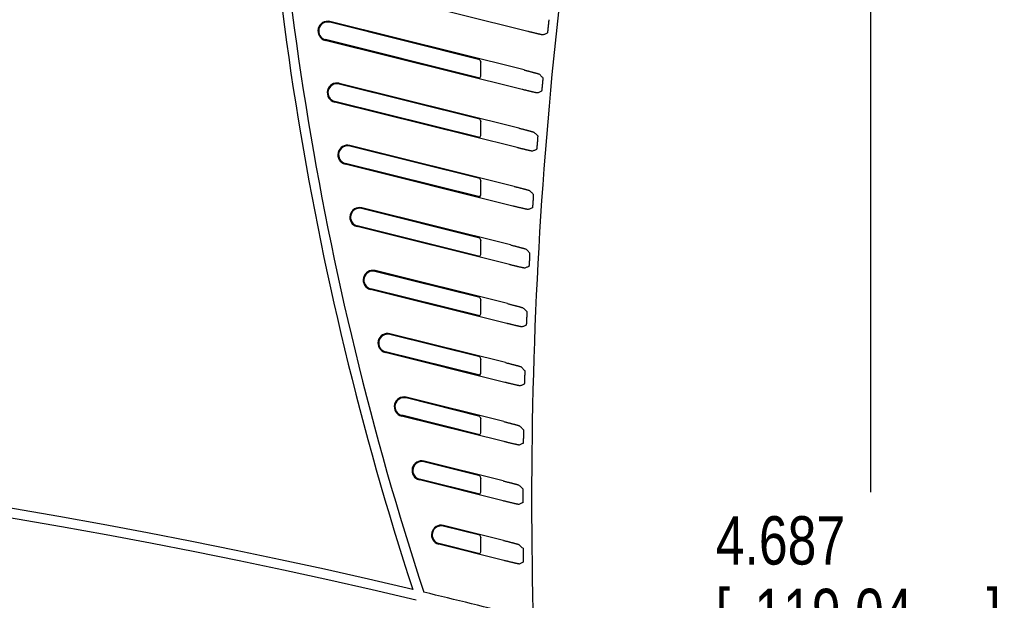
# Model space of a CAD drawing. Header units: inches. Extents: x 0 to 34, y 0 to 22.
# Tile 12 of 27: x 9.4 to 11.9, y 17.7 to 19.2. Entities that reach past the tile are written whole.
import ezdxf

# ---------------------------------------------------------------- set-up
doc = ezdxf.new("R2010")
doc.units = ezdxf.units.IN
doc.header["$LTSCALE"] = 1.87
doc.header["$MEASUREMENT"] = 0
doc.layers.get('0').update_dxf_attribs({"linetype": 'CONTINUOUS'})
doc.layers.add('DIMENSIONS', color=7, linetype='CONTINUOUS')
doc.styles.get("Standard").update_dxf_attribs({"font": 'txt', "width": 0.8})
doc.dimstyles.new('DIMSTYLE_1', dxfattribs={"dimtxt": 0.125, "dimasz": 0.18, "dimexe": 0.18, "dimexo": 0.0625, "dimgap": 0.09, "dimtad": 0, "dimtih": 1, "dimtoh": 1, "dimdec": 3, "dimzin": 4, "dimdsep": 46, "dimtxsty": 'STANDARD', "dimblk": '_FILLED', "dimblk1": '_FILLED', "dimblk2": '_FILLED', "dimcen": 0.09, "dimadec": 0, "dimazin": 0, "dimtp": 0.01, "dimtm": 0.01, "dimtfac": 1, "dimtdec": 3, "dimtofl": 0, "dimtmove": 0, "dimatfit": 3, "dimldrblk": '_FILLED', "dimfxl": 1, "dimtolj": 1, "dimtzin": 4, "dimarcsym": 0})

# ---------------------------------------------------------------- blocks, each defined once
blk = doc.blocks.new('_FILLED')
at = {"color": 0, "linetype": 'BYBLOCK'}
blk.add_solid([(0, 0), (-1, 0.174), (-1, -0.174)], dxfattribs=at)
blk = doc.blocks.new('*D2')
at = {"layer": 'DIMENSIONS', "color": 2, "linetype": 'CONTINUOUS'}
for p, q in [((10.7503, 20.2853), (11.7282, 20.2853)), ((11.6032, 20.2853), (11.6032, 17.9594)), ((11.6032, 15.5988), (11.6032, 17.5219)), ((10.7512, 15.5988), (11.7282, 15.5988))]:
    blk.add_line(p, q, dxfattribs=at)
at = {"layer": 'DIMENSIONS', "color": 2, "linetype": 'CONTINUOUS', "xscale": 0.18, "yscale": 0.18, "zscale": 0.18}
for p, rotation in [((11.6032, 20.2853), 90), ((11.6032, 15.5988), 270)]:
    blk.add_blockref('_FILLED', p, dxfattribs=dict(at, rotation=rotation))
at = {"layer": 'DIMENSIONS', "color": 2, "linetype": 'CONTINUOUS', "width": 0.8}
for s, p in [('4.687', (11.2032, 17.7719)), ('[', (11.2032, 17.5844)), (']', (11.9032, 17.5844)), ('119.04', (11.3032, 17.5844))]:
    blk.add_text(s, height=0.125, dxfattribs=at).set_placement(p)

msp = doc.modelspace()

# ---------------------------------------------------------------- linework, layer by layer
at = {"color": 7, "linetype": 'CONTINUOUS'}
for p, q in [((10.7176, 19.1498), (10.1732, 19.2855)), ((10.5932, 19.0767), (10.2055, 19.1734)), ((10.7076, 19.0502), (10.206, 19.1752)), ((10.7028, 18.9998), (10.1939, 19.1267)), ((10.5932, 19.0291), (10.1943, 19.1286)), ((10.5932, 19.0767), (10.596, 19.0702)), ((10.694, 18.8999), (10.2299, 19.0156)), ((10.5932, 19.0291), (10.596, 19.0342)), ((10.5932, 18.9231), (10.2295, 19.0138)), ((10.6899, 18.8494), (10.2178, 18.9671)), ((10.5932, 18.8755), (10.2183, 18.969)), ((10.5932, 18.9231), (10.596, 18.9166)), ((10.5932, 18.8755), (10.596, 18.8806)), ((10.5932, 18.7694), (10.2569, 18.8533)), ((10.6825, 18.7492), (10.2573, 18.8551)), ((10.679, 18.6985), (10.2453, 18.8066)), ((10.5932, 18.7219), (10.2457, 18.8085)), ((10.5932, 18.7694), (10.596, 18.7629)), ((10.5932, 18.7219), (10.596, 18.727)), ((10.5932, 18.6158), (10.2878, 18.6919)), ((10.6728, 18.5979), (10.2883, 18.6938)), ((10.67, 18.5471), (10.2762, 18.6453)), ((10.5932, 18.5682), (10.2766, 18.6472)), ((10.5932, 18.6158), (10.596, 18.6093)), ((10.5932, 18.5682), (10.596, 18.5733)), ((10.6652, 18.4462), (10.3228, 18.5316)), ((10.5932, 18.4622), (10.3223, 18.5297)), ((10.663, 18.3952), (10.3107, 18.483)), ((10.5932, 18.4146), (10.3112, 18.4849)), ((10.5932, 18.4622), (10.596, 18.4556)), ((10.5932, 18.4146), (10.596, 18.4197)), ((10.5932, 18.3085), (10.3606, 18.3665)), ((10.6595, 18.294), (10.361, 18.3684)), ((10.658, 18.2428), (10.3489, 18.3199)), ((10.5932, 18.261), (10.3494, 18.3217)), ((10.5932, 18.3085), (10.596, 18.302)), ((10.5932, 18.261), (10.596, 18.2661)), ((10.5932, 18.1549), (10.4027, 18.2024)), ((10.6558, 18.1413), (10.4031, 18.2043)), ((10.655, 18.0899), (10.391, 18.1557)), ((10.5932, 18.1073), (10.3915, 18.1576)), ((10.5932, 18.1549), (10.596, 18.1484)), ((10.5932, 18.1073), (10.596, 18.1124)), ((10.5932, 18.0013), (10.4487, 18.0373)), ((10.6541, 17.988), (10.4492, 18.0391)), ((10.5932, 18.0013), (10.596, 17.9947)), ((10.654, 17.9365), (10.4371, 17.9906)), ((10.5932, 17.9537), (10.4375, 17.9925)), ((10.5932, 17.9537), (10.596, 17.9588)), ((10.5932, 17.8476), (10.4989, 17.8711)), ((10.6545, 17.8343), (10.4994, 17.873)), ((10.5932, 17.8476), (10.596, 17.8411)), ((10.6551, 17.7826), (10.4873, 17.8245)), ((10.5932, 17.8), (10.4877, 17.8263)), ((10.5932, 17.8), (10.596, 17.8052))]:
    msp.add_line(p, q, dxfattribs=at)
for centre, radius, start, end in [((18.2219, 20.2513), 8.2064, 180.01316, 198.05843), ((18.2219, 20.2513), 8.1814, 180.0132, 198.16553), ((22.2149, 17.9388), 11.4878, 173.48981, 186.51019), ((10.1999, 19.151), 0.025, 76, 256), ((10.1999, 19.151), 0.0231, 76, 256), ((10.2239, 18.9914), 0.025, 76, 256), ((10.2239, 18.9914), 0.0231, 76, 256), ((10.2513, 18.8309), 0.025, 76, 256), ((10.2513, 18.8309), 0.0231, 76, 256), ((10.2822, 18.6695), 0.025, 76, 256), ((10.2822, 18.6695), 0.0231, 76, 256), ((10.3167, 18.5073), 0.025, 76, 256), ((10.3167, 18.5073), 0.0231, 76, 256), ((10.355, 18.3441), 0.025, 76, 256), ((10.355, 18.3441), 0.0231, 76, 256), ((10.3971, 18.18), 0.025, 76, 256), ((10.3971, 18.18), 0.0231, 76, 256), ((6.728, 2.1263), 16.0125, 76.67033, 103.32967), ((6.728, 2.1263), 15.9875, 76.61543, 103.38457), ((10.4431, 18.0149), 0.025, 76, 256), ((10.4431, 18.0149), 0.0231, 76, 256), ((10.4933, 17.8487), 0.025, 76, 256), ((10.4933, 17.8487), 0.0231, 76, 256), ((6.728, 2.1263), 16.0125, 75.65595, 76.56542)]:
    msp.add_arc(centre, radius, start, end, dxfattribs=at)
for points, knots in [([(10.7714, 19.1801), (10.7715, 19.1801), (10.7715, 19.1799), (10.7715, 19.1797), (10.7715, 19.1792), (10.7715, 19.1787), (10.7714, 19.178), (10.7714, 19.1771), (10.7713, 19.1761), (10.7712, 19.1751), (10.7711, 19.1738), (10.771, 19.1725), (10.7709, 19.1711), (10.7707, 19.1697), (10.7706, 19.1681), (10.7704, 19.1665), (10.7703, 19.1649), (10.7701, 19.1633), (10.7699, 19.1616), (10.7697, 19.16), (10.7695, 19.1583), (10.7694, 19.1568), (10.7692, 19.1552), (10.769, 19.1538), (10.7688, 19.1524), (10.7687, 19.1511), (10.7685, 19.1499), (10.7684, 19.1489), (10.7682, 19.1479), (10.7681, 19.1471), (10.768, 19.1464), (10.7679, 19.1459), (10.7678, 19.1454), (10.7678, 19.1452), (10.7677, 19.1451), (10.7677, 19.1451)], [0, 0, 0, 0, 0.003391, 0.011021, 0.022893, 0.038972, 0.059136, 0.083153, 0.110941, 0.142195, 0.176604, 0.214009, 0.253931, 0.296081, 0.340145, 0.385547, 0.432052, 0.479185, 0.526382, 0.573432, 0.619763, 0.664926, 0.708682, 0.750463, 0.789986, 0.82696, 0.860923, 0.891731, 0.91908, 0.942674, 0.962433, 0.978129, 0.989637, 0.996924, 1, 1, 1, 1]), ([(10.7569, 19.1407), (10.7568, 19.1407), (10.7566, 19.1407), (10.7562, 19.1407), (10.7555, 19.1409), (10.7546, 19.141), (10.7535, 19.1412), (10.7522, 19.1415), (10.7507, 19.1418), (10.749, 19.1422), (10.7471, 19.1427), (10.745, 19.1431), (10.7428, 19.1437), (10.7404, 19.1442), (10.7378, 19.1448), (10.7352, 19.1455), (10.7324, 19.1461), (10.7296, 19.1468), (10.7266, 19.1475), (10.7237, 19.1483), (10.7206, 19.149), (10.7186, 19.1495), (10.7176, 19.1498)], [0, 0, 0, 0, 0.004962, 0.015716, 0.032244, 0.054512, 0.082362, 0.115658, 0.154251, 0.19784, 0.246298, 0.29926, 0.356452, 0.417601, 0.482219, 0.550096, 0.620698, 0.693645, 0.768561, 0.84483, 0.922185, 1, 1, 1, 1]), ([(10.7677, 19.1451), (10.7665, 19.1446), (10.7641, 19.1436), (10.7605, 19.1421), (10.7581, 19.1412), (10.7569, 19.1407)], [0, 0, 0, 0, 0.333202, 0.666536, 1, 1, 1, 1]), ([(10.596, 19.0342), (10.596, 19.0343), (10.596, 19.0344), (10.5961, 19.0346), (10.5961, 19.035), (10.5961, 19.0356), (10.5961, 19.0363), (10.5961, 19.0371), (10.5961, 19.0381), (10.5961, 19.0392), (10.5961, 19.0404), (10.5961, 19.0417), (10.5962, 19.0432), (10.5962, 19.0447), (10.5962, 19.0463), (10.5962, 19.0479), (10.5962, 19.0496), (10.5962, 19.0513), (10.5962, 19.053), (10.5962, 19.0547), (10.5962, 19.0564), (10.5962, 19.058), (10.5962, 19.0596), (10.5962, 19.0612), (10.5961, 19.0626), (10.5961, 19.0639), (10.5961, 19.0651), (10.5961, 19.0663), (10.5961, 19.0672), (10.5961, 19.0681), (10.5961, 19.0688), (10.5961, 19.0694), (10.5961, 19.0698), (10.596, 19.07), (10.596, 19.0702), (10.596, 19.0702)], [0, 0, 0, 0, 0.002866, 0.009979, 0.021271, 0.036706, 0.056186, 0.079509, 0.106627, 0.137281, 0.171175, 0.208193, 0.247896, 0.289964, 0.334132, 0.379811, 0.426723, 0.474396, 0.522224, 0.56995, 0.616973, 0.662804, 0.707167, 0.749467, 0.789418, 0.826702, 0.860868, 0.89179, 0.91917, 0.942745, 0.962462, 0.978121, 0.989624, 0.996939, 1, 1, 1, 1]), ([(10.7076, 19.0502), (10.7086, 19.0499), (10.7106, 19.0494), (10.7136, 19.0486), (10.7166, 19.0479), (10.7195, 19.0472), (10.7224, 19.0464), (10.7251, 19.0457), (10.7278, 19.045), (10.7303, 19.0444), (10.7327, 19.0437), (10.735, 19.0431), (10.737, 19.0426), (10.7389, 19.0421), (10.7406, 19.0416), (10.7421, 19.0412), (10.7434, 19.0408), (10.7445, 19.0405), (10.7454, 19.0402), (10.746, 19.04), (10.7465, 19.0398), (10.7467, 19.0398), (10.7467, 19.0397)], [0, 0, 0, 0, 0.077372, 0.154356, 0.230322, 0.304996, 0.377766, 0.448242, 0.516043, 0.580628, 0.641779, 0.699003, 0.752022, 0.80056, 0.84425, 0.882965, 0.916406, 0.944429, 0.966901, 0.983671, 0.994711, 1, 1, 1, 1]), ([(10.7562, 19.0303), (10.7551, 19.0313), (10.753, 19.0334), (10.7499, 19.0366), (10.7478, 19.0387), (10.7467, 19.0397)], [0, 0, 0, 0, 0.333204, 0.666537, 1, 1, 1, 1]), ([(10.7562, 19.0303), (10.7562, 19.0302), (10.7562, 19.0301), (10.7562, 19.0298), (10.7562, 19.0294), (10.7562, 19.0288), (10.7562, 19.0281), (10.7561, 19.0273), (10.7561, 19.0263), (10.756, 19.0252), (10.7559, 19.024), (10.7558, 19.0227), (10.7557, 19.0213), (10.7556, 19.0198), (10.7555, 19.0183), (10.7553, 19.0167), (10.7552, 19.015), (10.755, 19.0134), (10.7549, 19.0117), (10.7547, 19.0101), (10.7546, 19.0084), (10.7544, 19.0069), (10.7542, 19.0053), (10.7541, 19.0039), (10.7539, 19.0025), (10.7538, 19.0012), (10.7536, 19), (10.7535, 18.9989), (10.7534, 18.998), (10.7533, 18.9971), (10.7532, 18.9965), (10.7531, 18.9959), (10.753, 18.9955), (10.753, 18.9953), (10.7529, 18.9951), (10.7529, 18.9951)], [0, 0, 0, 0, 0.003398, 0.01103, 0.022895, 0.038963, 0.059113, 0.083118, 0.110897, 0.142149, 0.176564, 0.213983, 0.253931, 0.296116, 0.340224, 0.385677, 0.432237, 0.479424, 0.526674, 0.573771, 0.62014, 0.66533, 0.7091, 0.750879, 0.79039, 0.827337, 0.861263, 0.892026, 0.919324, 0.942865, 0.962573, 0.978222, 0.98969, 0.996945, 1, 1, 1, 1]), ([(10.7421, 18.9907), (10.7421, 18.9907), (10.7418, 18.9907), (10.7414, 18.9908), (10.7408, 18.9909), (10.7399, 18.9911), (10.7388, 18.9913), (10.7375, 18.9916), (10.736, 18.9919), (10.7342, 18.9923), (10.7323, 18.9927), (10.7303, 18.9932), (10.728, 18.9937), (10.7256, 18.9943), (10.7231, 18.9949), (10.7204, 18.9955), (10.7177, 18.9962), (10.7148, 18.9969), (10.7119, 18.9976), (10.7089, 18.9983), (10.7059, 18.9991), (10.7038, 18.9996), (10.7028, 18.9998)], [0, 0, 0, 0, 0.004937, 0.015655, 0.032136, 0.054349, 0.082139, 0.115372, 0.153902, 0.197433, 0.24584, 0.298762, 0.355928, 0.417067, 0.481694, 0.549597, 0.620245, 0.693257, 0.768252, 0.844615, 0.922074, 1, 1, 1, 1]), ([(10.7529, 18.9951), (10.7517, 18.9946), (10.7493, 18.9937), (10.7457, 18.9922), (10.7433, 18.9912), (10.7421, 18.9907)], [0, 0, 0, 0, 0.333202, 0.666536, 1, 1, 1, 1]), ([(10.596, 18.8806), (10.596, 18.8806), (10.596, 18.8808), (10.5961, 18.881), (10.5961, 18.8814), (10.5961, 18.882), (10.5961, 18.8827), (10.5961, 18.8835), (10.5961, 18.8845), (10.5961, 18.8856), (10.5961, 18.8868), (10.5961, 18.8881), (10.5962, 18.8895), (10.5962, 18.891), (10.5962, 18.8926), (10.5962, 18.8943), (10.5962, 18.8959), (10.5962, 18.8977), (10.5962, 18.8994), (10.5962, 18.9011), (10.5962, 18.9028), (10.5962, 18.9044), (10.5962, 18.906), (10.5962, 18.9075), (10.5961, 18.909), (10.5961, 18.9103), (10.5961, 18.9115), (10.5961, 18.9126), (10.5961, 18.9136), (10.5961, 18.9145), (10.5961, 18.9152), (10.5961, 18.9157), (10.5961, 18.9161), (10.596, 18.9164), (10.596, 18.9165), (10.596, 18.9166)], [0, 0, 0, 0, 0.002866, 0.009979, 0.021271, 0.036706, 0.056186, 0.079509, 0.106627, 0.137281, 0.171175, 0.208193, 0.247896, 0.289964, 0.334132, 0.379811, 0.426723, 0.474396, 0.522224, 0.56995, 0.616973, 0.662804, 0.707167, 0.749467, 0.789418, 0.826702, 0.860868, 0.89179, 0.91917, 0.942745, 0.962462, 0.978121, 0.989624, 0.996939, 1, 1, 1, 1]), ([(10.694, 18.8999), (10.6951, 18.8997), (10.6971, 18.8991), (10.7001, 18.8984), (10.7031, 18.8976), (10.706, 18.8969), (10.7089, 18.8961), (10.7117, 18.8954), (10.7143, 18.8947), (10.7169, 18.8941), (10.7193, 18.8934), (10.7215, 18.8929), (10.7236, 18.8923), (10.7255, 18.8918), (10.7272, 18.8913), (10.7287, 18.8909), (10.73, 18.8905), (10.7311, 18.8902), (10.732, 18.8899), (10.7326, 18.8897), (10.733, 18.8895), (10.7332, 18.8895), (10.7333, 18.8894)], [0, 0, 0, 0, 0.077443, 0.154497, 0.230528, 0.305261, 0.378079, 0.44859, 0.516412, 0.581002, 0.642144, 0.699345, 0.75233, 0.800824, 0.844465, 0.883128, 0.916519, 0.944497, 0.966933, 0.983678, 0.994707, 1, 1, 1, 1]), ([(10.7429, 18.8799), (10.7418, 18.881), (10.7397, 18.8831), (10.7365, 18.8863), (10.7344, 18.8884), (10.7333, 18.8894)], [0, 0, 0, 0, 0.333204, 0.666537, 1, 1, 1, 1]), ([(10.7429, 18.8799), (10.7429, 18.8799), (10.7429, 18.8798), (10.7429, 18.8795), (10.7429, 18.8791), (10.7429, 18.8785), (10.7429, 18.8778), (10.7429, 18.877), (10.7428, 18.876), (10.7428, 18.8749), (10.7427, 18.8737), (10.7426, 18.8724), (10.7425, 18.8709), (10.7424, 18.8695), (10.7423, 18.8679), (10.7422, 18.8663), (10.7421, 18.8647), (10.7419, 18.863), (10.7418, 18.8613), (10.7417, 18.8597), (10.7415, 18.858), (10.7414, 18.8565), (10.7412, 18.8549), (10.7411, 18.8534), (10.741, 18.8521), (10.7408, 18.8508), (10.7407, 18.8496), (10.7406, 18.8485), (10.7405, 18.8475), (10.7404, 18.8467), (10.7403, 18.846), (10.7402, 18.8455), (10.7401, 18.8451), (10.7401, 18.8449), (10.7401, 18.8447), (10.74, 18.8447)], [0, 0, 0, 0, 0.003406, 0.011036, 0.022893, 0.038947, 0.059081, 0.08307, 0.110837, 0.142084, 0.176503, 0.213937, 0.253912, 0.296133, 0.340288, 0.385795, 0.432414, 0.479662, 0.52697, 0.574119, 0.620529, 0.66575, 0.709536, 0.751316, 0.790815, 0.827734, 0.861621, 0.892337, 0.919581, 0.943067, 0.96272, 0.978319, 0.989745, 0.996967, 1, 1, 1, 1]), ([(10.7293, 18.8403), (10.7293, 18.8403), (10.729, 18.8403), (10.7286, 18.8403), (10.728, 18.8404), (10.7271, 18.8406), (10.726, 18.8408), (10.7247, 18.8411), (10.7232, 18.8414), (10.7214, 18.8418), (10.7195, 18.8423), (10.7175, 18.8427), (10.7152, 18.8433), (10.7128, 18.8438), (10.7103, 18.8444), (10.7076, 18.8451), (10.7048, 18.8457), (10.702, 18.8464), (10.699, 18.8471), (10.696, 18.8479), (10.693, 18.8486), (10.691, 18.8491), (10.6899, 18.8494)], [0, 0, 0, 0, 0.004911, 0.015591, 0.032022, 0.054177, 0.081901, 0.115066, 0.153528, 0.196996, 0.245347, 0.298226, 0.355364, 0.416493, 0.481128, 0.54906, 0.619758, 0.692838, 0.767919, 0.844383, 0.921954, 1, 1, 1, 1]), ([(10.74, 18.8447), (10.7388, 18.8442), (10.7365, 18.8432), (10.7329, 18.8417), (10.7305, 18.8408), (10.7293, 18.8403)], [0, 0, 0, 0, 0.333202, 0.666535, 1, 1, 1, 1]), ([(10.596, 18.727), (10.596, 18.727), (10.596, 18.7271), (10.5961, 18.7274), (10.5961, 18.7278), (10.5961, 18.7283), (10.5961, 18.729), (10.5961, 18.7299), (10.5961, 18.7308), (10.5961, 18.7319), (10.5961, 18.7332), (10.5961, 18.7345), (10.5962, 18.7359), (10.5962, 18.7374), (10.5962, 18.739), (10.5962, 18.7406), (10.5962, 18.7423), (10.5962, 18.744), (10.5962, 18.7457), (10.5962, 18.7474), (10.5962, 18.7491), (10.5962, 18.7508), (10.5962, 18.7524), (10.5962, 18.7539), (10.5961, 18.7553), (10.5961, 18.7567), (10.5961, 18.7579), (10.5961, 18.759), (10.5961, 18.76), (10.5961, 18.7608), (10.5961, 18.7615), (10.5961, 18.7621), (10.5961, 18.7625), (10.596, 18.7628), (10.596, 18.7629), (10.596, 18.7629)], [0, 0, 0, 0, 0.002866, 0.009979, 0.021271, 0.036706, 0.056186, 0.079509, 0.106627, 0.137281, 0.171175, 0.208193, 0.247896, 0.289964, 0.334132, 0.379811, 0.426723, 0.474396, 0.522224, 0.56995, 0.616973, 0.662804, 0.707167, 0.749467, 0.789418, 0.826702, 0.860868, 0.89179, 0.91917, 0.942745, 0.962462, 0.978121, 0.989624, 0.996939, 1, 1, 1, 1]), ([(10.6825, 18.7492), (10.6835, 18.7489), (10.6855, 18.7484), (10.6885, 18.7476), (10.6916, 18.7469), (10.6945, 18.7461), (10.6974, 18.7454), (10.7001, 18.7447), (10.7028, 18.744), (10.7054, 18.7433), (10.7078, 18.7427), (10.71, 18.7421), (10.7121, 18.7415), (10.714, 18.741), (10.7157, 18.7405), (10.7172, 18.7401), (10.7185, 18.7397), (10.7196, 18.7394), (10.7205, 18.7391), (10.7211, 18.7389), (10.7215, 18.7388), (10.7217, 18.7387), (10.7218, 18.7386)], [0, 0, 0, 0, 0.077522, 0.154654, 0.230759, 0.305556, 0.378426, 0.448977, 0.51682, 0.581418, 0.642549, 0.699725, 0.752673, 0.801119, 0.844706, 0.883312, 0.916648, 0.944576, 0.966971, 0.983688, 0.994704, 1, 1, 1, 1]), ([(10.7315, 18.7291), (10.7304, 18.7302), (10.7283, 18.7323), (10.725, 18.7355), (10.7229, 18.7376), (10.7218, 18.7386)], [0, 0, 0, 0, 0.333203, 0.666537, 1, 1, 1, 1]), ([(10.7315, 18.7291), (10.7315, 18.7291), (10.7315, 18.729), (10.7315, 18.7287), (10.7316, 18.7283), (10.7316, 18.7277), (10.7315, 18.727), (10.7315, 18.7262), (10.7315, 18.7252), (10.7314, 18.7241), (10.7314, 18.7229), (10.7313, 18.7215), (10.7313, 18.7201), (10.7312, 18.7186), (10.7311, 18.7171), (10.731, 18.7155), (10.7309, 18.7138), (10.7308, 18.7121), (10.7307, 18.7105), (10.7305, 18.7088), (10.7304, 18.7072), (10.7303, 18.7056), (10.7302, 18.704), (10.7301, 18.7026), (10.73, 18.7012), (10.7298, 18.6999), (10.7297, 18.6987), (10.7296, 18.6976), (10.7295, 18.6966), (10.7294, 18.6958), (10.7294, 18.6951), (10.7293, 18.6946), (10.7292, 18.6942), (10.7292, 18.6939), (10.7291, 18.6938), (10.7291, 18.6938)], [0, 0, 0, 0, 0.003412, 0.01104, 0.022886, 0.038923, 0.059038, 0.083008, 0.110761, 0.142001, 0.176423, 0.213871, 0.253874, 0.296133, 0.340337, 0.385903, 0.432586, 0.479898, 0.527269, 0.574475, 0.62093, 0.666186, 0.709991, 0.751772, 0.79126, 0.828151, 0.861997, 0.892664, 0.919852, 0.943278, 0.962874, 0.97842, 0.989802, 0.99699, 1, 1, 1, 1]), ([(10.7185, 18.6893), (10.7184, 18.6893), (10.7182, 18.6894), (10.7178, 18.6894), (10.7171, 18.6895), (10.7162, 18.6897), (10.7151, 18.6899), (10.7138, 18.6902), (10.7123, 18.6905), (10.7106, 18.6909), (10.7087, 18.6913), (10.7066, 18.6918), (10.7044, 18.6923), (10.702, 18.6929), (10.6994, 18.6935), (10.6967, 18.6941), (10.694, 18.6948), (10.6911, 18.6955), (10.6881, 18.6962), (10.6851, 18.697), (10.6821, 18.6977), (10.68, 18.6982), (10.679, 18.6985)], [0, 0, 0, 0, 0.004885, 0.015524, 0.031902, 0.053994, 0.081649, 0.11474, 0.153129, 0.196528, 0.24482, 0.297653, 0.354759, 0.415876, 0.480521, 0.548484, 0.619235, 0.692388, 0.767563, 0.844135, 0.921826, 1, 1, 1, 1]), ([(10.7291, 18.6938), (10.7279, 18.6933), (10.7256, 18.6923), (10.722, 18.6908), (10.7197, 18.6898), (10.7185, 18.6893)], [0, 0, 0, 0, 0.333202, 0.666535, 1, 1, 1, 1]), ([(10.596, 18.5733), (10.596, 18.5734), (10.596, 18.5735), (10.5961, 18.5737), (10.5961, 18.5741), (10.5961, 18.5747), (10.5961, 18.5754), (10.5961, 18.5762), (10.5961, 18.5772), (10.5961, 18.5783), (10.5961, 18.5795), (10.5961, 18.5808), (10.5962, 18.5823), (10.5962, 18.5838), (10.5962, 18.5854), (10.5962, 18.587), (10.5962, 18.5887), (10.5962, 18.5904), (10.5962, 18.5921), (10.5962, 18.5938), (10.5962, 18.5955), (10.5962, 18.5971), (10.5962, 18.5987), (10.5962, 18.6002), (10.5961, 18.6017), (10.5961, 18.603), (10.5961, 18.6042), (10.5961, 18.6054), (10.5961, 18.6063), (10.5961, 18.6072), (10.5961, 18.6079), (10.5961, 18.6084), (10.5961, 18.6089), (10.596, 18.6091), (10.596, 18.6093), (10.596, 18.6093)], [0, 0, 0, 0, 0.002866, 0.009979, 0.021271, 0.036706, 0.056186, 0.079509, 0.106627, 0.137281, 0.171175, 0.208193, 0.247896, 0.289964, 0.334132, 0.379811, 0.426723, 0.474396, 0.522224, 0.56995, 0.616973, 0.662804, 0.707167, 0.749467, 0.789418, 0.826702, 0.860868, 0.89179, 0.91917, 0.942745, 0.962462, 0.978121, 0.989624, 0.996939, 1, 1, 1, 1]), ([(10.6728, 18.5979), (10.6738, 18.5977), (10.6759, 18.5972), (10.6789, 18.5964), (10.682, 18.5956), (10.6849, 18.5949), (10.6878, 18.5941), (10.6906, 18.5934), (10.6933, 18.5927), (10.6958, 18.5921), (10.6982, 18.5914), (10.7005, 18.5908), (10.7025, 18.5903), (10.7045, 18.5897), (10.7062, 18.5893), (10.7077, 18.5889), (10.709, 18.5885), (10.7101, 18.5882), (10.7109, 18.5879), (10.7116, 18.5877), (10.712, 18.5875), (10.7122, 18.5874), (10.7123, 18.5874)], [0, 0, 0, 0, 0.07761, 0.154827, 0.231013, 0.305881, 0.378809, 0.449402, 0.51727, 0.581874, 0.642995, 0.700143, 0.75305, 0.801444, 0.844972, 0.883517, 0.916792, 0.944666, 0.967016, 0.983701, 0.994702, 1, 1, 1, 1]), ([(10.7221, 18.5779), (10.721, 18.5789), (10.7188, 18.581), (10.7155, 18.5842), (10.7134, 18.5863), (10.7123, 18.5874)], [0, 0, 0, 0, 0.333203, 0.666537, 1, 1, 1, 1]), ([(10.7221, 18.5779), (10.7221, 18.5778), (10.7221, 18.5777), (10.7221, 18.5774), (10.7222, 18.577), (10.7222, 18.5764), (10.7222, 18.5757), (10.7221, 18.5749), (10.7221, 18.5739), (10.7221, 18.5728), (10.7221, 18.5716), (10.722, 18.5702), (10.722, 18.5688), (10.7219, 18.5673), (10.7218, 18.5657), (10.7218, 18.5641), (10.7217, 18.5625), (10.7216, 18.5608), (10.7215, 18.5591), (10.7214, 18.5574), (10.7213, 18.5558), (10.7212, 18.5542), (10.7211, 18.5526), (10.721, 18.5512), (10.7209, 18.5498), (10.7208, 18.5485), (10.7207, 18.5473), (10.7206, 18.5462), (10.7205, 18.5452), (10.7205, 18.5444), (10.7204, 18.5437), (10.7203, 18.5432), (10.7203, 18.5428), (10.7202, 18.5425), (10.7202, 18.5424), (10.7202, 18.5424)], [0, 0, 0, 0, 0.003418, 0.011042, 0.022875, 0.038893, 0.058985, 0.082933, 0.110668, 0.1419, 0.176322, 0.213785, 0.253815, 0.296114, 0.340372, 0.386, 0.43275, 0.480133, 0.527572, 0.574839, 0.621345, 0.666639, 0.710466, 0.75225, 0.791726, 0.828588, 0.862391, 0.893007, 0.920135, 0.9435, 0.963035, 0.978526, 0.989861, 0.997013, 1, 1, 1, 1]), ([(10.7096, 18.5379), (10.7095, 18.5379), (10.7093, 18.5379), (10.7089, 18.538), (10.7082, 18.5381), (10.7074, 18.5383), (10.7063, 18.5385), (10.705, 18.5388), (10.7034, 18.5391), (10.7017, 18.5395), (10.6998, 18.5399), (10.6977, 18.5404), (10.6955, 18.5409), (10.6931, 18.5415), (10.6905, 18.5421), (10.6878, 18.5427), (10.685, 18.5434), (10.6822, 18.5441), (10.6792, 18.5448), (10.6762, 18.5456), (10.6731, 18.5463), (10.6711, 18.5468), (10.67, 18.5471)], [0, 0, 0, 0, 0.004857, 0.015454, 0.031776, 0.053801, 0.081381, 0.114393, 0.152705, 0.19603, 0.244258, 0.297041, 0.354113, 0.415218, 0.479872, 0.547868, 0.618676, 0.691908, 0.767182, 0.843869, 0.921688, 1, 1, 1, 1]), ([(10.7202, 18.5424), (10.719, 18.5419), (10.7166, 18.5409), (10.7131, 18.5394), (10.7108, 18.5384), (10.7096, 18.5379)], [0, 0, 0, 0, 0.333202, 0.666535, 1, 1, 1, 1]), ([(10.596, 18.4197), (10.596, 18.4197), (10.596, 18.4198), (10.5961, 18.4201), (10.5961, 18.4205), (10.5961, 18.4211), (10.5961, 18.4218), (10.5961, 18.4226), (10.5961, 18.4236), (10.5961, 18.4247), (10.5961, 18.4259), (10.5961, 18.4272), (10.5962, 18.4286), (10.5962, 18.4301), (10.5962, 18.4317), (10.5962, 18.4334), (10.5962, 18.435), (10.5962, 18.4368), (10.5962, 18.4385), (10.5962, 18.4402), (10.5962, 18.4419), (10.5962, 18.4435), (10.5962, 18.4451), (10.5962, 18.4466), (10.5961, 18.448), (10.5961, 18.4494), (10.5961, 18.4506), (10.5961, 18.4517), (10.5961, 18.4527), (10.5961, 18.4535), (10.5961, 18.4543), (10.5961, 18.4548), (10.5961, 18.4552), (10.596, 18.4555), (10.596, 18.4556), (10.596, 18.4556)], [0, 0, 0, 0, 0.002866, 0.009979, 0.021271, 0.036706, 0.056186, 0.079509, 0.106627, 0.137281, 0.171175, 0.208193, 0.247896, 0.289964, 0.334132, 0.379811, 0.426723, 0.474396, 0.522224, 0.56995, 0.616973, 0.662804, 0.707167, 0.749467, 0.789418, 0.826702, 0.860868, 0.89179, 0.91917, 0.942745, 0.962462, 0.978121, 0.989624, 0.996939, 1, 1, 1, 1]), ([(10.6652, 18.4462), (10.6662, 18.4459), (10.6682, 18.4454), (10.6713, 18.4447), (10.6743, 18.4439), (10.6773, 18.4431), (10.6802, 18.4424), (10.683, 18.4417), (10.6857, 18.441), (10.6882, 18.4403), (10.6906, 18.4397), (10.6929, 18.4391), (10.695, 18.4385), (10.6969, 18.438), (10.6986, 18.4375), (10.7001, 18.4371), (10.7014, 18.4367), (10.7025, 18.4364), (10.7034, 18.4361), (10.704, 18.4359), (10.7045, 18.4358), (10.7047, 18.4357), (10.7047, 18.4356)], [0, 0, 0, 0, 0.077706, 0.155017, 0.231291, 0.306237, 0.379228, 0.449867, 0.517761, 0.582373, 0.643482, 0.7006, 0.753463, 0.801799, 0.845264, 0.883742, 0.916951, 0.944766, 0.967067, 0.983718, 0.994701, 1, 1, 1, 1]), ([(10.7146, 18.4261), (10.7135, 18.4271), (10.7113, 18.4293), (10.708, 18.4324), (10.7058, 18.4346), (10.7047, 18.4356)], [0, 0, 0, 0, 0.333203, 0.666537, 1, 1, 1, 1]), ([(10.7146, 18.4261), (10.7147, 18.426), (10.7147, 18.4259), (10.7147, 18.4256), (10.7147, 18.4252), (10.7147, 18.4247), (10.7148, 18.4239), (10.7148, 18.4231), (10.7147, 18.4221), (10.7147, 18.421), (10.7147, 18.4198), (10.7147, 18.4184), (10.7146, 18.417), (10.7146, 18.4155), (10.7146, 18.4139), (10.7145, 18.4123), (10.7144, 18.4106), (10.7144, 18.409), (10.7143, 18.4073), (10.7142, 18.4056), (10.7142, 18.4039), (10.7141, 18.4023), (10.714, 18.4008), (10.7139, 18.3993), (10.7138, 18.3979), (10.7138, 18.3966), (10.7137, 18.3954), (10.7136, 18.3943), (10.7135, 18.3933), (10.7135, 18.3925), (10.7134, 18.3918), (10.7133, 18.3913), (10.7133, 18.3909), (10.7132, 18.3906), (10.7132, 18.3905), (10.7132, 18.3905)], [0, 0, 0, 0, 0.003423, 0.011042, 0.02286, 0.038855, 0.058921, 0.082845, 0.110559, 0.14178, 0.176202, 0.213677, 0.253737, 0.296078, 0.34039, 0.386085, 0.432908, 0.480366, 0.527879, 0.575213, 0.621773, 0.667109, 0.71096, 0.752749, 0.792213, 0.829046, 0.862805, 0.893366, 0.920431, 0.943731, 0.963202, 0.978635, 0.989921, 0.997036, 1, 1, 1, 1]), ([(10.7027, 18.386), (10.7026, 18.386), (10.7024, 18.386), (10.702, 18.3861), (10.7013, 18.3862), (10.7005, 18.3863), (10.6994, 18.3866), (10.6981, 18.3868), (10.6965, 18.3872), (10.6948, 18.3876), (10.6929, 18.388), (10.6908, 18.3885), (10.6886, 18.389), (10.6861, 18.3896), (10.6836, 18.3902), (10.6809, 18.3908), (10.6781, 18.3915), (10.6752, 18.3922), (10.6722, 18.3929), (10.6692, 18.3937), (10.6661, 18.3944), (10.6641, 18.3949), (10.663, 18.3952)], [0, 0, 0, 0, 0.004829, 0.015381, 0.031644, 0.053598, 0.081098, 0.114026, 0.152254, 0.195502, 0.243661, 0.296389, 0.353426, 0.414517, 0.479181, 0.547211, 0.61808, 0.691396, 0.766775, 0.843586, 0.921542, 1, 1, 1, 1]), ([(10.7132, 18.3905), (10.712, 18.39), (10.7097, 18.389), (10.7062, 18.3875), (10.7039, 18.3865), (10.7027, 18.386)], [0, 0, 0, 0, 0.333202, 0.666535, 1, 1, 1, 1]), ([(10.596, 18.2661), (10.596, 18.2661), (10.596, 18.2662), (10.5961, 18.2665), (10.5961, 18.2669), (10.5961, 18.2674), (10.5961, 18.2681), (10.5961, 18.269), (10.5961, 18.2699), (10.5961, 18.271), (10.5961, 18.2722), (10.5961, 18.2736), (10.5962, 18.275), (10.5962, 18.2765), (10.5962, 18.2781), (10.5962, 18.2797), (10.5962, 18.2814), (10.5962, 18.2831), (10.5962, 18.2848), (10.5962, 18.2865), (10.5962, 18.2882), (10.5962, 18.2899), (10.5962, 18.2915), (10.5962, 18.293), (10.5961, 18.2944), (10.5961, 18.2957), (10.5961, 18.297), (10.5961, 18.2981), (10.5961, 18.2991), (10.5961, 18.2999), (10.5961, 18.3006), (10.5961, 18.3012), (10.5961, 18.3016), (10.596, 18.3019), (10.596, 18.302), (10.596, 18.302)], [0, 0, 0, 0, 0.002866, 0.009979, 0.021271, 0.036706, 0.056186, 0.079509, 0.106627, 0.137281, 0.171175, 0.208193, 0.247896, 0.289964, 0.334132, 0.379811, 0.426723, 0.474396, 0.522224, 0.56995, 0.616973, 0.662804, 0.707167, 0.749467, 0.789418, 0.826702, 0.860868, 0.89179, 0.91917, 0.942745, 0.962462, 0.978121, 0.989624, 0.996939, 1, 1, 1, 1]), ([(10.6595, 18.294), (10.6605, 18.2937), (10.6626, 18.2932), (10.6656, 18.2924), (10.6687, 18.2917), (10.6717, 18.2909), (10.6746, 18.2902), (10.6774, 18.2894), (10.6801, 18.2887), (10.6826, 18.2881), (10.6851, 18.2874), (10.6873, 18.2868), (10.6894, 18.2863), (10.6913, 18.2858), (10.693, 18.2853), (10.6946, 18.2849), (10.6959, 18.2845), (10.697, 18.2842), (10.6978, 18.2839), (10.6985, 18.2837), (10.6989, 18.2835), (10.6991, 18.2834), (10.6992, 18.2834)], [0, 0, 0, 0, 0.077811, 0.155225, 0.231594, 0.306624, 0.379683, 0.450372, 0.518295, 0.582914, 0.64401, 0.701096, 0.753911, 0.802186, 0.845582, 0.883987, 0.917125, 0.944876, 0.967124, 0.983737, 0.994701, 1, 1, 1, 1]), ([(10.7092, 18.2738), (10.7081, 18.2749), (10.7058, 18.277), (10.7025, 18.2802), (10.7003, 18.2823), (10.6992, 18.2834)], [0, 0, 0, 0, 0.333203, 0.666536, 1, 1, 1, 1]), ([(10.7092, 18.2738), (10.7092, 18.2738), (10.7092, 18.2736), (10.7093, 18.2734), (10.7093, 18.2729), (10.7093, 18.2724), (10.7093, 18.2717), (10.7094, 18.2708), (10.7094, 18.2698), (10.7094, 18.2687), (10.7094, 18.2675), (10.7093, 18.2661), (10.7093, 18.2647), (10.7093, 18.2632), (10.7093, 18.2616), (10.7092, 18.26), (10.7092, 18.2583), (10.7092, 18.2566), (10.7091, 18.2549), (10.7091, 18.2532), (10.709, 18.2516), (10.7089, 18.25), (10.7089, 18.2484), (10.7088, 18.2469), (10.7088, 18.2455), (10.7087, 18.2442), (10.7086, 18.243), (10.7086, 18.2419), (10.7085, 18.2409), (10.7085, 18.2401), (10.7084, 18.2394), (10.7084, 18.2389), (10.7083, 18.2385), (10.7083, 18.2382), (10.7082, 18.2381), (10.7082, 18.2381)], [0, 0, 0, 0, 0.003428, 0.011039, 0.02284, 0.038809, 0.058847, 0.082742, 0.110434, 0.141641, 0.17606, 0.213548, 0.253638, 0.296022, 0.340394, 0.386159, 0.43306, 0.480598, 0.52819, 0.575596, 0.622215, 0.667597, 0.711474, 0.753269, 0.792722, 0.829524, 0.863237, 0.893741, 0.920741, 0.943972, 0.963377, 0.978749, 0.989984, 0.99706, 1, 1, 1, 1]), ([(10.6978, 18.2336), (10.6977, 18.2336), (10.6975, 18.2336), (10.6971, 18.2337), (10.6964, 18.2338), (10.6955, 18.2339), (10.6945, 18.2342), (10.6931, 18.2344), (10.6916, 18.2348), (10.6899, 18.2352), (10.688, 18.2356), (10.6859, 18.2361), (10.6836, 18.2366), (10.6812, 18.2372), (10.6787, 18.2378), (10.676, 18.2384), (10.6731, 18.2391), (10.6702, 18.2398), (10.6673, 18.2405), (10.6642, 18.2413), (10.6611, 18.242), (10.6591, 18.2426), (10.658, 18.2428)], [0, 0, 0, 0, 0.004799, 0.015305, 0.031506, 0.053384, 0.0808, 0.113639, 0.151778, 0.194942, 0.243027, 0.295699, 0.352696, 0.413772, 0.478447, 0.546514, 0.617447, 0.690852, 0.766344, 0.843286, 0.921387, 1, 1, 1, 1]), ([(10.7082, 18.2381), (10.707, 18.2376), (10.7047, 18.2366), (10.7013, 18.2351), (10.6989, 18.2341), (10.6978, 18.2336)], [0, 0, 0, 0, 0.333201, 0.666535, 1, 1, 1, 1]), ([(10.596, 18.1124), (10.596, 18.1125), (10.596, 18.1126), (10.5961, 18.1128), (10.5961, 18.1132), (10.5961, 18.1138), (10.5961, 18.1145), (10.5961, 18.1153), (10.5961, 18.1163), (10.5961, 18.1174), (10.5961, 18.1186), (10.5961, 18.1199), (10.5962, 18.1214), (10.5962, 18.1229), (10.5962, 18.1245), (10.5962, 18.1261), (10.5962, 18.1278), (10.5962, 18.1295), (10.5962, 18.1312), (10.5962, 18.1329), (10.5962, 18.1346), (10.5962, 18.1362), (10.5962, 18.1378), (10.5962, 18.1393), (10.5961, 18.1408), (10.5961, 18.1421), (10.5961, 18.1433), (10.5961, 18.1444), (10.5961, 18.1454), (10.5961, 18.1463), (10.5961, 18.147), (10.5961, 18.1475), (10.5961, 18.148), (10.596, 18.1482), (10.596, 18.1483), (10.596, 18.1484)], [0, 0, 0, 0, 0.002866, 0.009979, 0.021271, 0.036706, 0.056186, 0.079509, 0.106627, 0.137281, 0.171175, 0.208193, 0.247896, 0.289964, 0.334132, 0.379811, 0.426723, 0.474396, 0.522224, 0.56995, 0.616973, 0.662804, 0.707167, 0.749467, 0.789418, 0.826702, 0.860868, 0.89179, 0.91917, 0.942745, 0.962462, 0.978121, 0.989624, 0.996939, 1, 1, 1, 1]), ([(10.6558, 18.1413), (10.6568, 18.141), (10.6589, 18.1405), (10.662, 18.1397), (10.665, 18.1389), (10.668, 18.1382), (10.6709, 18.1374), (10.6738, 18.1367), (10.6765, 18.136), (10.679, 18.1353), (10.6815, 18.1347), (10.6837, 18.1341), (10.6858, 18.1335), (10.6878, 18.133), (10.6895, 18.1325), (10.691, 18.1321), (10.6923, 18.1317), (10.6934, 18.1314), (10.6943, 18.1311), (10.6949, 18.1309), (10.6953, 18.1308), (10.6955, 18.1307), (10.6956, 18.1306)], [0, 0, 0, 0, 0.077925, 0.155449, 0.231921, 0.307042, 0.380175, 0.450917, 0.518871, 0.583499, 0.644581, 0.701632, 0.754395, 0.802605, 0.845926, 0.884254, 0.917316, 0.944998, 0.967188, 0.98376, 0.994702, 1, 1, 1, 1]), ([(10.7058, 18.121), (10.7046, 18.1221), (10.7024, 18.1242), (10.699, 18.1274), (10.6967, 18.1296), (10.6956, 18.1306)], [0, 0, 0, 0, 0.333203, 0.666536, 1, 1, 1, 1]), ([(10.7058, 18.121), (10.7058, 18.121), (10.7058, 18.1208), (10.7058, 18.1206), (10.7059, 18.1202), (10.7059, 18.1196), (10.7059, 18.1189), (10.706, 18.118), (10.706, 18.117), (10.706, 18.1159), (10.706, 18.1147), (10.706, 18.1133), (10.706, 18.1119), (10.706, 18.1104), (10.706, 18.1088), (10.706, 18.1072), (10.706, 18.1055), (10.7059, 18.1038), (10.7059, 18.1021), (10.7059, 18.1004), (10.7059, 18.0987), (10.7058, 18.0971), (10.7058, 18.0955), (10.7058, 18.094), (10.7057, 18.0926), (10.7057, 18.0913), (10.7056, 18.0901), (10.7056, 18.089), (10.7055, 18.088), (10.7055, 18.0872), (10.7054, 18.0865), (10.7054, 18.086), (10.7053, 18.0856), (10.7053, 18.0853), (10.7053, 18.0852), (10.7052, 18.0852)], [0, 0, 0, 0, 0.003431, 0.011034, 0.022815, 0.038757, 0.058762, 0.082626, 0.110291, 0.141482, 0.175898, 0.213398, 0.253518, 0.295948, 0.340381, 0.386222, 0.433204, 0.480829, 0.528505, 0.575988, 0.622671, 0.668102, 0.712008, 0.75381, 0.793253, 0.830024, 0.863688, 0.894133, 0.921064, 0.944223, 0.963558, 0.978867, 0.990048, 0.997085, 1, 1, 1, 1]), ([(10.6949, 18.0807), (10.6948, 18.0807), (10.6946, 18.0807), (10.6942, 18.0807), (10.6935, 18.0809), (10.6927, 18.081), (10.6916, 18.0812), (10.6902, 18.0815), (10.6887, 18.0819), (10.687, 18.0822), (10.6851, 18.0827), (10.683, 18.0832), (10.6807, 18.0837), (10.6783, 18.0843), (10.6757, 18.0849), (10.673, 18.0855), (10.6702, 18.0862), (10.6673, 18.0869), (10.6643, 18.0876), (10.6612, 18.0884), (10.6581, 18.0892), (10.656, 18.0897), (10.655, 18.0899)], [0, 0, 0, 0, 0.004769, 0.015226, 0.031361, 0.05316, 0.080487, 0.113231, 0.151276, 0.194351, 0.242358, 0.294968, 0.351924, 0.412984, 0.477669, 0.545775, 0.616775, 0.690276, 0.765886, 0.842967, 0.921222, 1, 1, 1, 1]), ([(10.7052, 18.0852), (10.7041, 18.0847), (10.7018, 18.0837), (10.6983, 18.0822), (10.696, 18.0812), (10.6949, 18.0807)], [0, 0, 0, 0, 0.333201, 0.666534, 1, 1, 1, 1]), ([(10.596, 17.9588), (10.596, 17.9588), (10.596, 17.9589), (10.5961, 17.9592), (10.5961, 17.9596), (10.5961, 17.9602), (10.5961, 17.9609), (10.5961, 17.9617), (10.5961, 17.9627), (10.5961, 17.9638), (10.5961, 17.965), (10.5961, 17.9663), (10.5962, 17.9677), (10.5962, 17.9692), (10.5962, 17.9708), (10.5962, 17.9725), (10.5962, 17.9741), (10.5962, 17.9758), (10.5962, 17.9776), (10.5962, 17.9793), (10.5962, 17.981), (10.5962, 17.9826), (10.5962, 17.9842), (10.5962, 17.9857), (10.5961, 17.9871), (10.5961, 17.9885), (10.5961, 17.9897), (10.5961, 17.9908), (10.5961, 17.9918), (10.5961, 17.9926), (10.5961, 17.9933), (10.5961, 17.9939), (10.5961, 17.9943), (10.596, 17.9946), (10.596, 17.9947), (10.596, 17.9947)], [0, 0, 0, 0, 0.002866, 0.009979, 0.021271, 0.036706, 0.056186, 0.079509, 0.106627, 0.137281, 0.171175, 0.208193, 0.247896, 0.289964, 0.334132, 0.379811, 0.426723, 0.474396, 0.522224, 0.56995, 0.616973, 0.662804, 0.707167, 0.749467, 0.789418, 0.826702, 0.860868, 0.89179, 0.91917, 0.942745, 0.962462, 0.978121, 0.989624, 0.996939, 1, 1, 1, 1]), ([(10.6541, 17.988), (10.6552, 17.9878), (10.6572, 17.9873), (10.6604, 17.9865), (10.6634, 17.9857), (10.6664, 17.9849), (10.6694, 17.9842), (10.6722, 17.9835), (10.6749, 17.9828), (10.6775, 17.9821), (10.6799, 17.9814), (10.6822, 17.9808), (10.6843, 17.9803), (10.6862, 17.9798), (10.6879, 17.9793), (10.6895, 17.9789), (10.6908, 17.9785), (10.6919, 17.9782), (10.6927, 17.9779), (10.6934, 17.9777), (10.6938, 17.9775), (10.694, 17.9774), (10.6941, 17.9774)], [0, 0, 0, 0, 0.078047, 0.155691, 0.232274, 0.307492, 0.380704, 0.451504, 0.519491, 0.584128, 0.645195, 0.702208, 0.754916, 0.803055, 0.846297, 0.884542, 0.917522, 0.94513, 0.967259, 0.983786, 0.994704, 1, 1, 1, 1]), ([(10.7044, 17.9677), (10.7032, 17.9688), (10.7009, 17.971), (10.6975, 17.9742), (10.6952, 17.9763), (10.6941, 17.9774)], [0, 0, 0, 0, 0.333203, 0.666536, 1, 1, 1, 1]), ([(10.7044, 17.9677), (10.7044, 17.9677), (10.7044, 17.9676), (10.7044, 17.9673), (10.7045, 17.9669), (10.7045, 17.9663), (10.7046, 17.9656), (10.7046, 17.9647), (10.7046, 17.9637), (10.7047, 17.9626), (10.7047, 17.9614), (10.7047, 17.96), (10.7047, 17.9586), (10.7047, 17.9571), (10.7048, 17.9555), (10.7048, 17.9538), (10.7048, 17.9521), (10.7048, 17.9504), (10.7048, 17.9487), (10.7048, 17.947), (10.7048, 17.9453), (10.7047, 17.9437), (10.7047, 17.9421), (10.7047, 17.9406), (10.7047, 17.9392), (10.7047, 17.9379), (10.7046, 17.9367), (10.7046, 17.9356), (10.7046, 17.9346), (10.7045, 17.9338), (10.7045, 17.9331), (10.7044, 17.9326), (10.7044, 17.9322), (10.7044, 17.9319), (10.7044, 17.9318), (10.7043, 17.9318)], [0, 0, 0, 0, 0.003434, 0.011027, 0.022786, 0.038696, 0.058666, 0.082495, 0.110131, 0.141304, 0.175715, 0.213226, 0.253377, 0.295855, 0.340353, 0.386272, 0.433342, 0.481058, 0.528825, 0.57639, 0.623142, 0.668626, 0.712564, 0.754374, 0.793807, 0.830545, 0.864159, 0.894541, 0.921401, 0.944485, 0.963747, 0.978989, 0.990116, 0.99711, 1, 1, 1, 1]), ([(10.694, 17.9273), (10.6939, 17.9272), (10.6937, 17.9273), (10.6933, 17.9273), (10.6927, 17.9274), (10.6918, 17.9276), (10.6907, 17.9278), (10.6894, 17.9281), (10.6879, 17.9284), (10.6861, 17.9288), (10.6842, 17.9293), (10.6821, 17.9297), (10.6799, 17.9303), (10.6774, 17.9308), (10.6748, 17.9315), (10.6721, 17.9321), (10.6693, 17.9328), (10.6664, 17.9335), (10.6633, 17.9342), (10.6603, 17.935), (10.6572, 17.9358), (10.6551, 17.9363), (10.654, 17.9365)], [0, 0, 0, 0, 0.004738, 0.015144, 0.031211, 0.052925, 0.080158, 0.112802, 0.150747, 0.193727, 0.241651, 0.294195, 0.351107, 0.412149, 0.476846, 0.544992, 0.616065, 0.689665, 0.765402, 0.84263, 0.921048, 1, 1, 1, 1]), ([(10.7043, 17.9318), (10.7032, 17.9313), (10.7009, 17.9303), (10.6974, 17.9288), (10.6952, 17.9278), (10.694, 17.9273)], [0, 0, 0, 0, 0.333201, 0.666534, 1, 1, 1, 1]), ([(10.596, 17.8052), (10.596, 17.8052), (10.596, 17.8053), (10.5961, 17.8056), (10.5961, 17.806), (10.5961, 17.8065), (10.5961, 17.8072), (10.5961, 17.8081), (10.5961, 17.809), (10.5961, 17.8101), (10.5961, 17.8113), (10.5961, 17.8127), (10.5962, 17.8141), (10.5962, 17.8156), (10.5962, 17.8172), (10.5962, 17.8188), (10.5962, 17.8205), (10.5962, 17.8222), (10.5962, 17.8239), (10.5962, 17.8256), (10.5962, 17.8273), (10.5962, 17.829), (10.5962, 17.8306), (10.5962, 17.8321), (10.5961, 17.8335), (10.5961, 17.8348), (10.5961, 17.8361), (10.5961, 17.8372), (10.5961, 17.8382), (10.5961, 17.839), (10.5961, 17.8397), (10.5961, 17.8403), (10.5961, 17.8407), (10.596, 17.8409), (10.596, 17.8411), (10.596, 17.8411)], [0, 0, 0, 0, 0.002866, 0.009979, 0.021271, 0.036706, 0.056186, 0.079509, 0.106627, 0.137281, 0.171175, 0.208193, 0.247896, 0.289964, 0.334132, 0.379811, 0.426723, 0.474396, 0.522224, 0.56995, 0.616973, 0.662804, 0.707167, 0.749467, 0.789418, 0.826702, 0.860868, 0.89179, 0.91917, 0.942745, 0.962462, 0.978121, 0.989624, 0.996939, 1, 1, 1, 1]), ([(10.6545, 17.8343), (10.6555, 17.8341), (10.6576, 17.8335), (10.6608, 17.8327), (10.6638, 17.832), (10.6669, 17.8312), (10.6698, 17.8304), (10.6726, 17.8297), (10.6754, 17.829), (10.678, 17.8283), (10.6804, 17.8277), (10.6827, 17.8271), (10.6848, 17.8265), (10.6867, 17.826), (10.6884, 17.8255), (10.69, 17.8251), (10.6913, 17.8247), (10.6924, 17.8244), (10.6932, 17.8241), (10.6939, 17.8239), (10.6943, 17.8238), (10.6945, 17.8237), (10.6946, 17.8236)], [0, 0, 0, 0, 0.078179, 0.155951, 0.232653, 0.307976, 0.381272, 0.452133, 0.520156, 0.584802, 0.645853, 0.702825, 0.755474, 0.803538, 0.846695, 0.884852, 0.917745, 0.945273, 0.967336, 0.983816, 0.994707, 1, 1, 1, 1]), ([(10.705, 17.8139), (10.7038, 17.815), (10.7015, 17.8172), (10.6981, 17.8204), (10.6957, 17.8225), (10.6946, 17.8236)], [0, 0, 0, 0, 0.333203, 0.666536, 1, 1, 1, 1]), ([(10.705, 17.8139), (10.705, 17.8139), (10.705, 17.8138), (10.7051, 17.8135), (10.7051, 17.8131), (10.7052, 17.8125), (10.7052, 17.8118), (10.7053, 17.8109), (10.7053, 17.8099), (10.7054, 17.8088), (10.7054, 17.8076), (10.7054, 17.8062), (10.7055, 17.8048), (10.7055, 17.8033), (10.7056, 17.8017), (10.7056, 17.8), (10.7056, 17.7983), (10.7056, 17.7966), (10.7057, 17.7949), (10.7057, 17.7931), (10.7057, 17.7915), (10.7057, 17.7898), (10.7057, 17.7882), (10.7057, 17.7867), (10.7057, 17.7853), (10.7057, 17.784), (10.7057, 17.7828), (10.7057, 17.7817), (10.7056, 17.7807), (10.7056, 17.7799), (10.7056, 17.7792), (10.7056, 17.7787), (10.7055, 17.7783), (10.7055, 17.778), (10.7055, 17.7779), (10.7054, 17.7779)], [0, 0, 0, 0, 0.003437, 0.011018, 0.022752, 0.038628, 0.05856, 0.082351, 0.109954, 0.141106, 0.17551, 0.213032, 0.253215, 0.295742, 0.340308, 0.38631, 0.433474, 0.481286, 0.529149, 0.576802, 0.623627, 0.669168, 0.713141, 0.754961, 0.794384, 0.831088, 0.86465, 0.894967, 0.921752, 0.944757, 0.963943, 0.979115, 0.990185, 0.997136, 1, 1, 1, 1]), ([(10.6952, 17.7733), (10.6951, 17.7733), (10.6949, 17.7733), (10.6945, 17.7734), (10.6938, 17.7735), (10.693, 17.7737), (10.6919, 17.7739), (10.6906, 17.7742), (10.6891, 17.7745), (10.6873, 17.7749), (10.6854, 17.7753), (10.6833, 17.7758), (10.681, 17.7763), (10.6786, 17.7769), (10.676, 17.7775), (10.6733, 17.7782), (10.6704, 17.7789), (10.6675, 17.7796), (10.6645, 17.7803), (10.6614, 17.7811), (10.6582, 17.7819), (10.6561, 17.7824), (10.6551, 17.7826)], [0, 0, 0, 0, 0.004706, 0.015059, 0.031054, 0.05268, 0.079814, 0.112352, 0.150191, 0.193072, 0.240908, 0.293383, 0.350248, 0.411271, 0.475978, 0.544167, 0.615316, 0.689021, 0.764892, 0.842275, 0.920865, 1, 1, 1, 1]), ([(10.7054, 17.7779), (10.7043, 17.7774), (10.702, 17.7764), (10.6986, 17.7749), (10.6963, 17.7738), (10.6952, 17.7733)], [0, 0, 0, 0, 0.333201, 0.666534, 1, 1, 1, 1])]:
    msp.add_open_spline(points, degree=3, knots=knots, dxfattribs=at)

# ---------------------------------------------------------------- dimensions: what is measured, and where the dimension line sits
at = {"layer": 'DIMENSIONS', "color": 2, "linetype": 'CONTINUOUS'}
dim = msp.add_linear_dim(base=(11.60317, 20.28535), p1=(10.75121, 15.59881), p2=(10.7503, 20.28535), angle=90, dimstyle='DIMSTYLE_1', dxfattribs=at)
dim.commit()
dim.dimension.update_dxf_attribs({"geometry": '*D2', "text_midpoint": (11.60317, 17.74067), "dimtype": 160})

doc.saveas('drawing.dxf')
